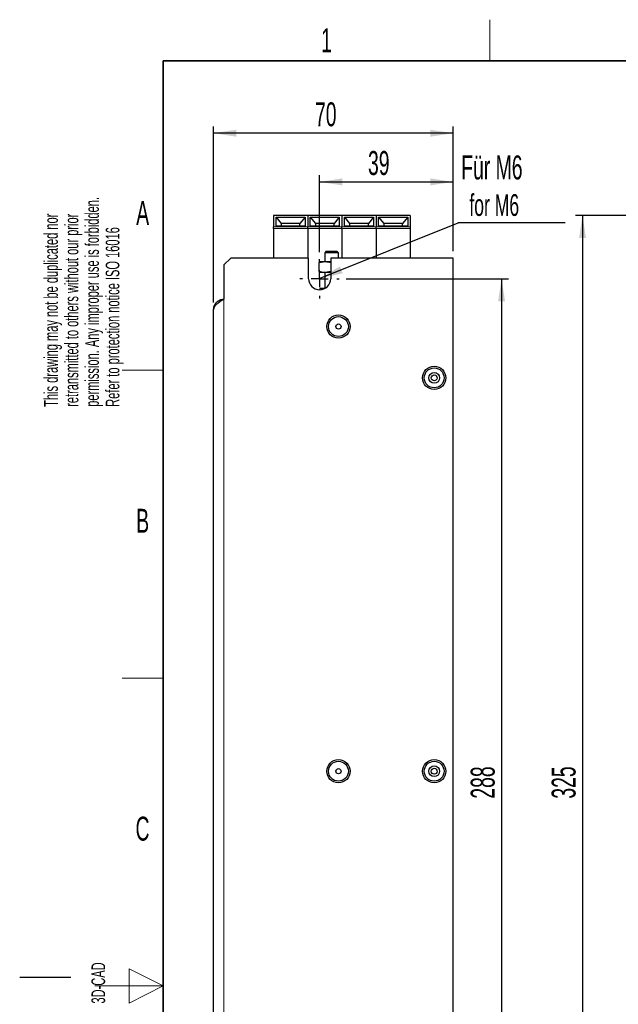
# Model space of a CAD drawing. Header units: millimetres. Extents: x 5 to 418, y 2 to 292.
# Tile 4 of 9: x 5 to 93, y 145 to 288. Entities that reach past the tile are written whole.
import ezdxf

# ---------------------------------------------------------------- set-up
doc = ezdxf.new("R2010")
doc.units = ezdxf.units.MM
doc.layers.add('SLD-0', color=7, linetype='Continuous')
doc.styles.add('SLDTEXTSTYLE0', font='TXT', dxfattribs={"width": 0.605})
doc.dimstyles.new('SLDDIMSTYLE0', dxfattribs={"dimtxt": 3.5, "dimasz": 3.302, "dimexe": 0, "dimexo": 0.0625, "dimgap": 0.875, "dimtad": 1, "dimlfac": 2, "dimrnd": 1e-09, "dimzin": 12, "dimdsep": 46, "dimtxsty": 'SLDTEXTSTYLE0', "dimsah": 1, "dimcen": 0.09, "dimadec": 0, "dimazin": 3, "dimtfac": 1, "dimtofl": 0, "dimtmove": 0, "dimatfit": 3, "dimfxl": 1, "dimfrac": 2, "dimtolj": 1, "dimtzin": 12, "dimarcsym": 0})
doc.dimstyles.new('SLDDIMSTYLE2', dxfattribs={"dimtxt": 0.18, "dimasz": 3.302, "dimexe": 0, "dimexo": 0.0625, "dimgap": 0, "dimtad": 0, "dimtih": 1, "dimtoh": 1, "dimdec": 0, "dimrnd": 1e-09, "dimzin": 0, "dimdsep": 46, "dimtxsty": 'Standard', "dimsah": 1, "dimcen": 0.09, "dimadec": 0, "dimazin": 0, "dimtfac": 3.302, "dimtdec": 0, "dimtofl": 0, "dimtmove": 0, "dimatfit": 3, "dimfxl": 1, "dimfrac": 2, "dimtolj": 1, "dimtzin": 0, "dimarcsym": 0})

# ---------------------------------------------------------------- blocks, each defined once
blk = doc.blocks.new('_D_2')
at = {"layer": 'SLD-0', "color": 7}
for p, q in [((108.13, 259.89), (86.29, 259.89)), ((87.29, 259.89), (87.29, 97.39)), ((108.13, 97.39), (86.29, 97.39))]:
    blk.add_line(p, q, dxfattribs=at)
for points in [[(87.29, 259.89), (86.79, 256.59), (87.8, 256.59)], [(87.29, 97.39), (87.8, 100.69), (86.79, 100.69)]]:
    blk.add_solid(points, dxfattribs=at)
at = {"layer": 'SLD-0', "color": 7, "insert": (82.78, 174.63), "char_height": 3.5, "attachment_point": 1, "rotation": 90, "style": 'SLDTEXTSTYLE0'}
blk.add_mtext('325', dxfattribs=at)
blk = doc.blocks.new('_D_5')
at = {"layer": 'SLD-0', "color": 7}
for p, q in [((33.36, 247.14), (33.36, 272.91)), ((68.36, 254.64), (68.36, 272.91)), ((68.36, 271.91), (33.36, 271.91))]:
    blk.add_line(p, q, dxfattribs=at)
for points in [[(33.36, 271.91), (36.66, 271.4), (36.66, 272.41)], [(68.36, 271.91), (65.06, 272.41), (65.06, 271.4)]]:
    blk.add_solid(points, dxfattribs=at)
at = {"layer": 'SLD-0', "color": 7, "insert": (48.18, 276.42), "char_height": 3.5, "attachment_point": 1, "style": 'SLDTEXTSTYLE0'}
blk.add_mtext('70', dxfattribs=at)
blk = doc.blocks.new('_D_6')
at = {"layer": 'SLD-0', "color": 7}
for p, q in [((48.86, 254.52), (48.86, 265.79)), ((68.36, 254.64), (68.36, 265.79)), ((48.86, 264.79), (68.36, 264.79))]:
    blk.add_line(p, q, dxfattribs=at)
for points in [[(48.86, 264.79), (52.16, 264.28), (52.16, 265.3)], [(68.36, 264.79), (65.06, 265.3), (65.06, 264.28)]]:
    blk.add_solid(points, dxfattribs=at)
at = {"layer": 'SLD-0', "color": 7, "insert": (55.93, 269.3), "char_height": 3.5, "attachment_point": 1, "style": 'SLDTEXTSTYLE0'}
blk.add_mtext('39', dxfattribs=at)
blk = doc.blocks.new('_D_7')
at = {"layer": 'SLD-0', "color": 7}
for p, q in [((52.73, 250.64), (76.46, 250.64)), ((75.46, 250.64), (75.46, 106.64)), ((52.73, 106.64), (76.46, 106.64))]:
    blk.add_line(p, q, dxfattribs=at)
for points in [[(75.46, 250.64), (74.96, 247.34), (75.97, 247.34)], [(75.46, 106.64), (75.97, 109.94), (74.96, 109.94)]]:
    blk.add_solid(points, dxfattribs=at)
at = {"layer": 'SLD-0', "color": 7, "insert": (70.95, 174.63), "char_height": 3.5, "attachment_point": 1, "rotation": 90, "style": 'SLDTEXTSTYLE0'}
blk.add_mtext('288', dxfattribs=at)
blk = doc.blocks.new('SW_NOTE_0_2')
at = {"layer": 'SLD-0', "color": 0}
blk.add_line((15.64, 0), (0, 0), dxfattribs=at)
at = {"layer": 'SLD-0', "color": 0, "attachment_point": 1, "style": 'SLDTEXTSTYLE0'}
for s, insert, char_height in [('Für M6', (0.43, 9.86), 3.5), ('for M6', (1.62, 4.2), 3.175)]:
    blk.add_mtext(s, dxfattribs=dict(at, insert=insert, char_height=char_height))
blk = doc.blocks.new('SW_CENTERMARKSYMBOL_4')
at = {"layer": 'SLD-0', "color": 0}
for p, q in [((0, 2.5), (0, 2.875)), ((-2.5, 0), (-2.875, 0)), ((0, 0), (-1.25, 0)), ((0, 0), (0, 1.25)), ((0, 0), (0, -1.25)), ((0, 0), (1.25, 0)), ((2.5, 0), (2.875, 0)), ((0, -2.5), (0, -2.875))]:
    blk.add_line(p, q, dxfattribs=at)

msp = doc.modelspace()

# ---------------------------------------------------------------- linework, layer by layer
at = {"color": 7, "linetype": 'Continuous', "lineweight": 25}
for p, q in [((47.1084, 259.8929), (42.1084, 259.8929)), ((42.1084, 259.8929), (42.1084, 258.2009)), ((42.4834, 258.34), (42.4834, 259.6341)), ((42.4834, 259.6341), (46.7334, 259.6341)), ((42.4834, 259.6341), (43.2334, 258.7156)), ((46.7334, 259.6341), (45.9834, 258.7156)), ((46.7334, 259.6341), (46.7334, 258.34)), ((52.1084, 259.8929), (47.1084, 259.8929)), ((47.1084, 259.8929), (47.1084, 258.2009)), ((47.4834, 258.34), (47.4834, 259.6341)), ((47.4834, 259.6341), (51.7334, 259.6341)), ((47.4834, 259.6341), (48.2334, 258.7156)), ((51.7334, 259.6341), (50.9834, 258.7156)), ((51.7334, 259.6341), (51.7334, 258.34)), ((57.1084, 259.8929), (52.1084, 259.8929)), ((52.1084, 259.8929), (52.1084, 258.2009)), ((52.4834, 258.34), (52.4834, 259.6341)), ((52.4834, 259.6341), (56.7334, 259.6341)), ((52.4834, 259.6341), (53.2334, 258.7156)), ((56.7334, 259.6341), (55.9834, 258.7156)), ((56.7334, 259.6341), (56.7334, 258.34)), ((62.1084, 259.8929), (57.1084, 259.8929)), ((57.1084, 259.8929), (57.1084, 258.2009)), ((57.4834, 258.34), (57.4834, 259.6341)), ((57.4834, 259.6341), (61.7334, 259.6341)), ((57.4834, 259.6341), (58.2334, 258.7156)), ((61.7334, 259.6341), (60.9834, 258.7156)), ((61.7334, 259.6341), (61.7334, 258.34)), ((62.1084, 259.8929), (62.1084, 258.2009)), ((42.1084, 257.9594), (42.1084, 258.2009)), ((42.1084, 257.9594), (42.1084, 253.6429)), ((46.7334, 258.34), (42.4834, 258.34)), ((43.2334, 258.7156), (43.2334, 258.34)), ((45.9834, 258.7156), (43.2334, 258.7156)), ((45.9834, 258.34), (45.9834, 258.7156)), ((47.1084, 257.9594), (47.1084, 258.2009)), ((47.1084, 257.9594), (47.1084, 253.6429)), ((51.7334, 258.34), (47.4834, 258.34)), ((48.2334, 258.7156), (48.2334, 258.34)), ((50.9834, 258.7156), (48.2334, 258.7156)), ((50.9834, 258.34), (50.9834, 258.7156)), ((52.1084, 257.9594), (52.1084, 258.2009)), ((52.1084, 257.9594), (52.1084, 253.6429)), ((56.7334, 258.34), (52.4834, 258.34)), ((53.2334, 258.7156), (53.2334, 258.34)), ((55.9834, 258.7156), (53.2334, 258.7156)), ((55.9834, 258.34), (55.9834, 258.7156)), ((57.1084, 257.9594), (57.1084, 258.2009)), ((57.1084, 257.9594), (57.1084, 253.6429)), ((61.7334, 258.34), (57.4834, 258.34)), ((58.2334, 258.7156), (58.2334, 258.34)), ((60.9834, 258.7156), (58.2334, 258.7156)), ((60.9834, 258.34), (60.9834, 258.7156)), ((62.1084, 258.2009), (62.1084, 257.9594)), ((62.1084, 257.9594), (62.1084, 253.6429)), ((35.8584, 253.6429), (34.8584, 252.6429)), ((47.2334, 253.6429), (35.8584, 253.6429)), ((47.2334, 250.6429), (47.2334, 253.6429)), ((49.8232, 254.6429), (49.6084, 254.4282)), ((49.6084, 254.4282), (49.6084, 253.1429)), ((51.6084, 254.4282), (49.6084, 254.4282)), ((49.8232, 254.6429), (51.3937, 254.6429)), ((50.4834, 253.6429), (50.4834, 250.6429)), ((68.3584, 253.6429), (50.4834, 253.6429)), ((51.6084, 254.4282), (51.3937, 254.6429)), ((51.6084, 253.6429), (51.6084, 254.4282)), ((68.3584, 103.6429), (68.3584, 253.6429)), ((34.8584, 252.6429), (34.8584, 247.6429)), ((48.8079, 252.9866), (49.6553, 253.1429)), ((48.8079, 251.6992), (48.8079, 252.9866)), ((48.8584, 253.1429), (48.856, 253.1415)), ((48.8608, 253.1429), (49.6553, 253.1429)), ((49.6553, 253.1429), (50.4834, 253.1429)), ((48.856, 251.5443), (48.8584, 251.5429)), ((49.6553, 251.5429), (48.8608, 251.5429)), ((49.6084, 251.5429), (49.6084, 249.2014)), ((50.5026, 251.6992), (49.6553, 251.5429)), ((50.4834, 251.5429), (49.6553, 251.5429)), ((48.9084, 249.1929), (48.9084, 249.0187)), ((49.592, 249.1929), (48.9084, 249.1929)), ((33.3584, 111.1429), (33.3584, 246.1429))]:
    msp.add_line(p, q, dxfattribs=at)
at = {"color": 7, "linetype": 'Continuous', "lineweight": 18}
for p, q in [((42.1084, 258.2009), (47.1084, 258.2009)), ((47.1084, 257.9594), (42.1084, 257.9594)), ((47.1084, 258.2009), (52.1084, 258.2009)), ((52.1084, 257.9594), (47.1084, 257.9594)), ((52.1084, 258.2009), (57.1084, 258.2009)), ((57.1084, 257.9594), (52.1084, 257.9594)), ((57.1084, 258.2009), (62.1084, 258.2009)), ((62.1084, 257.9594), (57.1084, 257.9594)), ((34.8584, 109.6429), (34.8584, 247.6429))]:
    msp.add_line(p, q, dxfattribs=at)
at = {"color": 7, "linetype": 'Continuous', "lineweight": 25}
for centre, radius in [((51.6084, 243.6429), 1.7), ((51.6084, 243.6429), 1.45), ((51.6084, 243.6429), 0.375), ((65.6084, 236.1429), 1.7), ((65.6084, 236.1429), 1.45), ((65.6084, 236.1429), 0.7875), ((65.6084, 236.1429), 0.4375), ((51.6084, 178.6429), 1.7), ((51.6084, 178.6429), 1.45), ((65.6084, 178.6429), 1.7), ((65.6084, 178.6429), 1.45), ((51.6084, 178.6429), 0.375), ((65.6084, 178.6429), 0.7875), ((65.6084, 178.6429), 0.4375)]:
    msp.add_circle(centre, radius, dxfattribs=at)
msp.add_arc((48.8584, 250.6429), 1.625, 180, 0, dxfattribs=at)
for points, knots in [([(48.8079, 252.9866), (48.8112, 253.004), (48.8284, 253.0964), (48.8463, 253.1221), (48.8608, 253.1429)], [0, 0, 0, 0, 0.18736288, 1, 1, 1, 1]), ([(49.6553, 253.1429), (49.6753, 253.1428), (49.9615, 253.1406), (50.2419, 253.0608), (50.5026, 252.9866)], [0, 0, 0, 0, 0.07017422, 1, 1, 1, 1]), ([(49.6553, 251.5429), (49.6352, 251.5431), (49.349, 251.5453), (49.0686, 251.6251), (48.8079, 251.6992)], [0, 0, 0, 0, 0.07017422, 1, 1, 1, 1]), ([(48.8608, 251.5429), (48.8463, 251.5638), (48.8284, 251.5894), (48.8112, 251.6819), (48.8079, 251.6992)], [0, 0, 0, 0, 0.81263712, 1, 1, 1, 1]), ([(33.3584, 246.1429), (33.3754, 246.3135), (33.4094, 246.655), (33.6745, 247.1091), (34.0645, 247.4492), (34.4852, 247.6203), (34.757, 247.6368), (34.8584, 247.6429)], [0, 0, 0, 0, 0.21709807, 0.43487853, 0.65265914, 0.87043966, 1, 1, 1, 1])]:
    msp.add_open_spline(points, degree=3, knots=knots, dxfattribs=at)
msp.add_open_spline([(34.8584, 247.6429), (34.6619, 247.5179), (34.2688, 247.2679), (33.773, 246.8929), (33.4261, 246.5179), (33.381, 246.2679), (33.3584, 246.1429)], degree=3, dxfattribs=at)
at = {"layer": 'SLD-0', "lineweight": 18}
for p, q in [((73.75, 282.5), (73.75, 288.5)), ((20, 237.25), (26, 237.25)), ((20, 192.25), (26, 192.25)), ((26, 147.25), (21, 149.75)), ((21, 149.75), (21, 144.75)), ((16, 147.25), (26, 147.25)), ((21, 144.75), (26, 147.25))]:
    msp.add_line(p, q, dxfattribs=at)
at = {"layer": 'SLD-0', "lineweight": 35}
for p, q in [((408, 282.5), (26, 282.5)), ((26, 282.5), (26, 12))]:
    msp.add_line(p, q, dxfattribs=at)
at = {"layer": 'SLD-0'}
msp.add_line((12.5, 148.5), (5, 148.5), dxfattribs=at)

# ---------------------------------------------------------------- block references
at = {"layer": 'SLD-0', "color": 7}
for name, p in [('SW_NOTE_0_2', (69.1279, 258.7933)), ('SW_CENTERMARKSYMBOL_4', (48.8584, 250.6429))]:
    msp.add_blockref(name, p, dxfattribs=at)

# ---------------------------------------------------------------- texts
at = {"layer": 'SLD-0', "char_height": 3.5, "attachment_point": 2, "style": 'SLDTEXTSTYLE0'}
for s, insert in [('1', (49.8527, 287.243)), ('A', (22.9816, 262.0011)), ('B', (22.9816, 217.0011)), ('C', (22.9597, 172.0011))]:
    msp.add_mtext(s, dxfattribs=dict(at, insert=insert))
at = {"layer": 'SLD-0', "char_height": 2, "attachment_point": 1, "rotation": 90, "style": 'SLDTEXTSTYLE0'}
for s, insert in [('permission. Any improper use is forbidden.', (14.5783, 231.9088)), ('retransmitted to others without our prior', (11.5783, 231.9088)), ('This drawing may not be duplicated nor', (8.5783, 231.9088)), ('Refer to protection notice ISO 16016', (17.5783, 231.9088)), ('3D-CAD', (15.4939, 144.6806))]:
    msp.add_mtext(s, dxfattribs=dict(at, insert=insert))

# ---------------------------------------------------------------- dimensions: what is measured, and where the dimension line sits
at = {"layer": 'SLD-0', "color": 7}
for base, p1, p2, picture, middle in [((33.3584, 271.9069), (68.3584, 253.6429), (33.3584, 246.1429), '_D_5', (50.8584, 271.9069)), ((68.3584, 264.7928), (48.8584, 253.5179), (68.3584, 253.6429), '_D_6', (58.6084, 264.7928))]:
    dim = msp.add_linear_dim(base=base, p1=p1, p2=p2, dimstyle='SLDDIMSTYLE0', dxfattribs=at)
    dim.commit()
    dim.dimension.update_dxf_attribs({"geometry": picture, "text_midpoint": middle, "dimtype": 160})
for base, p1, p2, picture, middle in [((87.2942, 97.3929), (109.1303, 259.8929), (109.1303, 97.3929), '_D_2', (87.2942, 178.6429)), ((75.464, 106.6429), (51.7334, 250.6429), (51.7334, 106.6429), '_D_7', (75.464, 178.6429))]:
    dim = msp.add_linear_dim(base=base, p1=p1, p2=p2, angle=90, dimstyle='SLDDIMSTYLE0', dxfattribs=at)
    dim.commit()
    dim.dimension.update_dxf_attribs({"geometry": picture, "text_midpoint": middle, "dimtype": 160})

# ---------------------------------------------------------------- leaders
msp.add_leader([(48.9539, 250.7001), (69.1279, 258.7933)], dimstyle='SLDDIMSTYLE2', dxfattribs=at)

doc.saveas('drawing.dxf')
